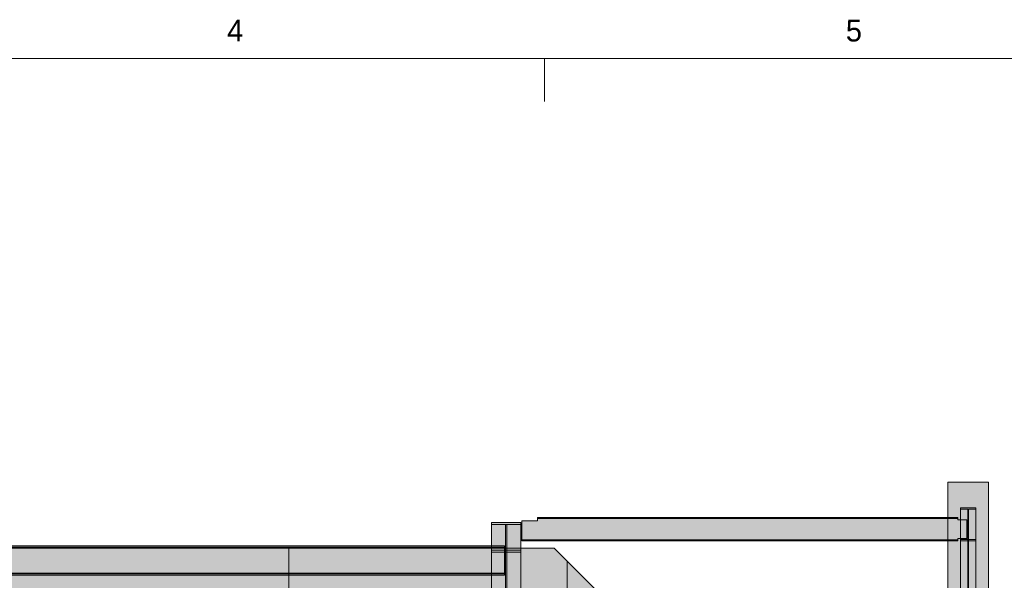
# Model space of a CAD drawing. Header units: millimetres. Extents: x 17 to 413, y 4 to 292.
# Tile 184 of 189: x 134 to 191, y 260 to 292. Entities that reach past the tile are written whole.
import ezdxf
from ezdxf.enums import TextEntityAlignment as Align

# ---------------------------------------------------------------- set-up
doc = ezdxf.new("R2010")
doc.units = ezdxf.units.MM
doc.linetypes.add('DASHED', pattern=[1.524, 1.27, -0.254])
for name, color, linetype in [('FILL-C_95A8CE', 7, 'Continuous'), ('FILL-C_9CB0D8', 7, 'Continuous'), ('FILL-C_9EB2DB', 7, 'Continuous'), ('FILL-EPS', 7, 'Continuous'), ('LINE-C_2E8C94', 7, 'Continuous'), ('LINE-C_337880', 7, 'Continuous'), ('LINE-INK', 7, 'Continuous'), ('LINE-STEEL', 7, 'Continuous'), ('LINE-STEEL-DASH', 7, 'DASHED'), ('TEXT-STEEL_GREY', 7, 'Continuous')]:
    doc.layers.add(name, color=color, linetype=linetype)

msp = doc.modelspace()

# ---------------------------------------------------------------- hatches: boundary and pattern name
at = {"layer": 'FILL-C_95A8CE', "true_color": 0x95a8ce}
h = msp.add_hatch(color=253, dxfattribs=at)
h.dxf.hatch_style = 1
h.paths.add_polyline_path([(188.79, 263.765), (189.678, 263.765), (189.678, 243.721), (188.79, 243.721)])
h = msp.add_hatch(color=253, dxfattribs=at)
h.dxf.hatch_style = 1
h.paths.add_polyline_path([(188.79, 263.765), (189.678, 263.765), (189.678, 241.348), (188.79, 241.348)])
h = msp.add_hatch(color=253, dxfattribs=at)
h.dxf.hatch_style = 1
h.paths.add_polyline_path([(188.79, 263.692), (189.215, 263.692), (189.215, 243.684), (188.79, 243.684)])
h = msp.add_hatch(color=253, dxfattribs=at)
h.dxf.hatch_style = 1
h.paths.add_polyline_path([(188.79, 241.311), (188.79, 263.692), (189.215, 263.692), (189.215, 241.311)])
h = msp.add_hatch(color=253, dxfattribs=at)
h.dxf.hatch_style = 1
h.paths.add_polyline_path([(189.253, 263.692), (189.678, 263.692), (189.678, 243.684), (189.253, 243.684)])
h = msp.add_hatch(color=253, dxfattribs=at)
h.dxf.hatch_style = 1
h.paths.add_polyline_path([(189.253, 241.311), (189.253, 263.692), (189.678, 263.692), (189.678, 241.311)])
h = msp.add_hatch(color=253, dxfattribs=at)
h.dxf.hatch_style = 1
h.paths.add_polyline_path([(161.4, 262.918), (163.109, 262.918), (163.109, 240.896), (161.4, 240.896)])
h = msp.add_hatch(color=253, dxfattribs=at)
h.dxf.hatch_style = 1
h.paths.add_polyline_path([(161.4, 240.896), (161.4, 262.918), (163.109, 262.918), (163.109, 240.896)])
h = msp.add_hatch(color=253, dxfattribs=at)
h.dxf.hatch_style = 1
h.paths.add_polyline_path([(161.4, 240.815), (161.4, 262.802), (162.22, 262.802), (162.22, 240.815)])
h = msp.add_hatch(color=253, dxfattribs=at)
h.dxf.hatch_style = 1
h.paths.add_polyline_path([(161.4, 262.802), (162.22, 262.802), (162.22, 240.815), (161.4, 240.815)])
h = msp.add_hatch(color=253, dxfattribs=at)
h.dxf.hatch_style = 1
h.paths.add_polyline_path([(162.289, 240.815), (162.289, 262.802), (163.109, 262.802), (163.109, 240.815)])
h = msp.add_hatch(color=253, dxfattribs=at)
h.dxf.hatch_style = 1
h.paths.add_polyline_path([(162.289, 262.802), (163.109, 262.802), (163.109, 240.815), (162.289, 240.815)])
h = msp.add_hatch(color=253, dxfattribs=at)
h.dxf.hatch_style = 1
h.paths.add_polyline_path([(188.79, 242.8), (188.79, 261.923), (189.215, 261.923), (189.215, 242.8)])
h = msp.add_hatch(color=253, dxfattribs=at)
h.dxf.hatch_style = 1
h.paths.add_polyline_path([(188.79, 240.426), (188.79, 261.923), (189.215, 261.923), (189.215, 240.426)])
h = msp.add_hatch(color=253, dxfattribs=at)
h.dxf.hatch_style = 1
h.paths.add_polyline_path([(188.79, 242.763), (188.79, 261.85), (189.678, 261.85), (189.678, 242.763)])
h = msp.add_hatch(color=253, dxfattribs=at)
h.dxf.hatch_style = 1
h.paths.add_polyline_path([(188.79, 240.39), (188.79, 261.85), (189.678, 261.85), (189.678, 240.39)])
h = msp.add_hatch(color=253, dxfattribs=at)
h.dxf.hatch_style = 1
h.paths.add_polyline_path([(189.253, 242.8), (189.253, 261.923), (189.678, 261.923), (189.678, 242.8)])
h = msp.add_hatch(color=253, dxfattribs=at)
h.dxf.hatch_style = 1
h.paths.add_polyline_path([(189.253, 240.426), (189.253, 261.923), (189.678, 261.923), (189.678, 240.426)])
h = msp.add_hatch(color=253, dxfattribs=at)
h.dxf.hatch_style = 1
h.paths.add_polyline_path([(161.4, 261.298), (162.22, 261.298), (162.22, 239.751), (161.4, 239.751)])
h = msp.add_hatch(color=253, dxfattribs=at)
h.dxf.hatch_style = 1
h.paths.add_polyline_path([(161.4, 239.751), (161.4, 261.298), (162.22, 261.298), (162.22, 239.751)])
h = msp.add_hatch(color=253, dxfattribs=at)
h.dxf.hatch_style = 1
h.paths.add_polyline_path([(161.4, 239.669), (161.4, 261.182), (163.109, 261.182), (163.109, 239.669)])
h = msp.add_hatch(color=253, dxfattribs=at)
h.dxf.hatch_style = 1
h.paths.add_polyline_path([(161.4, 261.182), (163.109, 261.182), (163.109, 239.669), (161.4, 239.669)])
h = msp.add_hatch(color=253, dxfattribs=at)
h.dxf.hatch_style = 1
h.paths.add_polyline_path([(162.289, 261.298), (163.109, 261.298), (163.109, 239.751), (162.289, 239.751)])
h = msp.add_hatch(color=253, dxfattribs=at)
h.dxf.hatch_style = 1
h.paths.add_polyline_path([(162.289, 239.751), (162.289, 261.298), (163.109, 261.298), (163.109, 239.751)])
at = {"layer": 'FILL-C_9CB0D8', "true_color": 0x9cb0d8}
h = msp.add_hatch(color=9, dxfattribs=at)
h.dxf.hatch_style = 1
h.paths.add_polyline_path([(161.4, 261.182), (161.4, 261.298), (162.22, 261.298), (162.22, 262.802), (161.4, 262.802), (161.4, 262.918), (163.109, 262.918), (163.119, 262.919), (163.119, 262.919), (163.119, 262.918), (163.109, 262.918), (163.109, 262.802), (162.289, 262.802), (162.289, 261.298), (163.109, 261.298), (163.109, 261.182), (163.119, 261.182), (163.119, 261.181), (163.119, 261.181), (163.109, 261.182)])
h = msp.add_hatch(color=9, dxfattribs=at)
h.dxf.hatch_style = 1
h.paths.add_polyline_path([(161.4, 262.918), (163.109, 262.918), (163.109, 262.802), (162.22, 262.802), (161.4, 262.802)])
h = msp.add_hatch(color=9, dxfattribs=at)
h.dxf.hatch_style = 1
h.paths.add_polyline_path([(162.22, 261.298), (162.22, 262.802), (162.289, 262.802), (162.289, 261.298)])
h = msp.add_hatch(color=9, dxfattribs=at)
h.dxf.hatch_style = 1
h.paths.add_polyline_path([(163.109, 262.918), (163.119, 262.919), (163.119, 262.919), (163.119, 262.919), (163.119, 262.918)])
h = msp.add_hatch(color=9, dxfattribs=at)
h.dxf.hatch_style = 1
h.paths.add_polyline_path([(161.4, 261.182), (161.4, 261.298), (162.22, 261.298), (163.109, 261.298), (163.109, 261.182)])
h = msp.add_hatch(color=9, dxfattribs=at)
h.dxf.hatch_style = 1
h.paths.add_polyline_path([(163.109, 261.182), (163.119, 261.182), (163.119, 261.181), (163.119, 261.181), (163.119, 261.181)])
at = {"layer": 'FILL-C_9EB2DB', "true_color": 0x9eb2db}
h = msp.add_hatch(color=9, dxfattribs=at)
h.dxf.hatch_style = 1
h.paths.add_polyline_path([(188.79, 261.85), (188.79, 261.923), (189.215, 261.923), (189.215, 263.692), (188.79, 263.692), (188.79, 263.765), (189.678, 263.765), (189.678, 263.692), (189.253, 263.692), (189.253, 261.923), (189.678, 261.923), (189.678, 261.85)])
h = msp.add_hatch(color=9, dxfattribs=at)
h.dxf.hatch_style = 1
h.paths.add_polyline_path([(189.678, 263.765), (189.689, 263.767), (189.689, 263.767), (189.689, 263.766)])
h = msp.add_hatch(color=9, dxfattribs=at)
h.dxf.hatch_style = 1
h.paths.add_polyline_path([(161.4, 261.182), (161.4, 261.298), (162.22, 261.298), (162.22, 262.802), (161.4, 262.802), (161.4, 262.918), (163.109, 262.918), (163.109, 262.802), (162.289, 262.802), (162.289, 261.298), (163.109, 261.298), (163.109, 261.182)])
h = msp.add_hatch(color=9, dxfattribs=at)
h.dxf.hatch_style = 1
h.paths.add_polyline_path([(161.4, 262.918), (163.109, 262.918), (163.109, 262.802), (162.289, 262.802), (162.289, 261.298), (163.109, 261.298), (163.109, 261.182), (161.4, 261.182), (161.4, 261.298), (162.22, 261.298), (162.22, 262.802), (161.4, 262.802)])
h = msp.add_hatch(color=9, dxfattribs=at)
h.dxf.hatch_style = 1
h.paths.add_polyline_path([(161.4, 261.182), (161.4, 261.298), (162.22, 261.298), (162.22, 262.802), (161.4, 262.802), (161.4, 262.918), (163.109, 262.918), (163.109, 262.802), (162.289, 262.802), (162.289, 261.298), (163.109, 261.298), (163.109, 261.182)])
h = msp.add_hatch(color=9, dxfattribs=at)
h.dxf.hatch_style = 1
h.paths.add_polyline_path([(161.4, 262.918), (163.109, 262.918), (163.109, 262.802), (162.289, 262.802), (162.289, 261.298), (163.109, 261.298), (163.109, 261.182), (161.4, 261.182), (161.4, 261.298), (162.22, 261.298), (162.22, 262.802), (161.4, 262.802)])
h = msp.add_hatch(color=9, dxfattribs=at)
h.dxf.hatch_style = 1
h.paths.add_polyline_path([(163.109, 262.918), (163.119, 262.919), (163.119, 262.919), (163.119, 262.919), (163.119, 262.918)])
h = msp.add_hatch(color=9, dxfattribs=at)
h.dxf.hatch_style = 1
h.paths.add_polyline_path([(163.109, 262.918), (163.119, 262.919), (163.119, 262.919)])
h = msp.add_hatch(color=9, dxfattribs=at)
h.dxf.hatch_style = 1
h.paths.add_polyline_path([(163.109, 262.918), (163.119, 262.919), (163.119, 262.919), (163.119, 262.919), (163.119, 262.918)])
h = msp.add_hatch(color=9, dxfattribs=at)
h.dxf.hatch_style = 1
h.paths.add_polyline_path([(163.109, 262.918), (163.119, 262.919), (163.119, 262.919)])
h = msp.add_hatch(color=9, dxfattribs=at)
h.dxf.hatch_style = 1
h.paths.add_polyline_path([(163.175, 263.011), (164.095, 263.011), (164.095, 263.152), (188.621, 263.152), (188.621, 263.071), (189.148, 263.071), (189.148, 261.983), (188.621, 261.983), (188.621, 261.902), (164.095, 261.902), (163.175, 261.902)])
h = msp.add_hatch(color=9, dxfattribs=at)
h.dxf.hatch_style = 1
h.paths.add_polyline_path([(163.175, 261.902), (163.175, 263.011), (164.095, 263.011), (164.095, 263.152), (188.621, 263.152), (188.621, 263.071), (189.148, 263.071), (189.148, 261.983), (188.621, 261.983), (188.621, 261.902), (164.095, 261.902)])
h = msp.add_hatch(color=9, dxfattribs=at)
h.dxf.hatch_style = 1
h.paths.add_polyline_path([(164.095, 263.204), (188.621, 263.204), (188.621, 263.152), (164.095, 263.152)])
h = msp.add_hatch(color=9, dxfattribs=at)
h.dxf.hatch_style = 1
h.paths.add_polyline_path([(164.095, 263.152), (164.095, 263.204), (188.621, 263.204), (188.621, 263.152)])
h = msp.add_hatch(color=9, dxfattribs=at)
h.dxf.hatch_style = 1
h.paths.add_polyline_path([(163.175, 261.902), (164.095, 261.902), (188.621, 261.902), (188.621, 261.85), (164.095, 261.85), (163.175, 261.85)])
h = msp.add_hatch(color=9, dxfattribs=at)
h.dxf.hatch_style = 1
h.paths.add_polyline_path([(163.175, 261.85), (163.175, 261.902), (164.095, 261.902), (188.621, 261.902), (188.621, 261.85), (164.095, 261.85)])
h = msp.add_hatch(color=9, dxfattribs=at)
h.dxf.hatch_style = 1
h.paths.add_polyline_path([(189.678, 261.85), (189.689, 261.849), (189.689, 261.848), (189.689, 261.848)])
h = msp.add_hatch(color=9, dxfattribs=at)
h.dxf.hatch_style = 1
h.paths.add_polyline_path([(131.522, 261.551), (162.154, 261.551), (162.154, 261.456), (131.522, 261.456)])
h = msp.add_hatch(color=9, dxfattribs=at)
h.dxf.hatch_style = 1
h.paths.add_polyline_path([(131.522, 261.456), (131.522, 261.551), (162.154, 261.551), (162.154, 261.456)])
h = msp.add_hatch(color=9, dxfattribs=at)
h.dxf.hatch_style = 1
h.paths.add_polyline_path([(131.522, 261.541), (162.154, 261.541), (162.154, 261.446), (131.522, 261.446)])
h = msp.add_hatch(color=9, dxfattribs=at)
h.dxf.hatch_style = 1
h.paths.add_polyline_path([(131.522, 261.446), (131.522, 261.541), (162.154, 261.541), (162.154, 261.446)])
h = msp.add_hatch(color=9, dxfattribs=at)
h.dxf.hatch_style = 1
h.paths.add_polyline_path([(131.522, 261.456), (162.154, 261.456), (162.154, 259.952), (131.522, 259.952)])
h = msp.add_hatch(color=9, dxfattribs=at)
h.dxf.hatch_style = 1
h.paths.add_polyline_path([(131.522, 259.952), (131.522, 261.456), (162.154, 261.456), (162.154, 259.952)])
h = msp.add_hatch(color=9, dxfattribs=at)
h.dxf.hatch_style = 1
h.paths.add_polyline_path([(131.522, 261.446), (162.154, 261.446), (162.154, 259.942), (131.522, 259.942)])
h = msp.add_hatch(color=9, dxfattribs=at)
h.dxf.hatch_style = 1
h.paths.add_polyline_path([(131.522, 259.942), (131.522, 261.446), (162.154, 261.446), (162.154, 259.942)])
h = msp.add_hatch(color=9, dxfattribs=at)
h.dxf.hatch_style = 1
h.paths.add_polyline_path([(163.109, 261.182), (163.119, 261.181), (163.119, 261.181)])
h = msp.add_hatch(color=9, dxfattribs=at)
h.dxf.hatch_style = 1
h.paths.add_polyline_path([(163.109, 261.182), (163.119, 261.182), (163.119, 261.181), (163.119, 261.181), (163.119, 261.181)])
h = msp.add_hatch(color=9, dxfattribs=at)
h.dxf.hatch_style = 1
h.paths.add_polyline_path([(163.109, 261.182), (163.119, 261.181), (163.119, 261.181)])
h = msp.add_hatch(color=9, dxfattribs=at)
h.dxf.hatch_style = 1
h.paths.add_polyline_path([(163.109, 261.182), (163.119, 261.182), (163.119, 261.181), (163.119, 261.181), (163.119, 261.181)])
h = msp.add_hatch(color=9, dxfattribs=at)
h.dxf.hatch_style = 1
h.paths.add_polyline_path([(131.522, 259.952), (162.154, 259.952), (162.154, 259.857), (131.522, 259.857)])
h = msp.add_hatch(color=9, dxfattribs=at)
h.dxf.hatch_style = 1
h.paths.add_polyline_path([(131.522, 259.857), (131.522, 259.952), (162.154, 259.952), (162.154, 259.857)])
h = msp.add_hatch(color=9, dxfattribs=at)
h.dxf.hatch_style = 1
h.paths.add_polyline_path([(131.522, 259.942), (162.154, 259.942), (162.154, 259.847), (131.522, 259.847)])
h = msp.add_hatch(color=9, dxfattribs=at)
h.dxf.hatch_style = 1
h.paths.add_polyline_path([(131.522, 259.847), (131.522, 259.942), (162.154, 259.942), (162.154, 259.847)])
at = {"layer": 'FILL-EPS', "true_color": 0xc0f0f0}
h = msp.add_hatch(color=254, dxfattribs=at)
h.dxf.hatch_style = 1
h.paths.add_polyline_path([(188.048, 245.478), (188.048, 265.273), (190.418, 265.273), (190.418, 245.478)])
h = msp.add_hatch(color=254, dxfattribs=at)
h.dxf.hatch_style = 1
h.paths.add_polyline_path([(188.048, 265.273), (190.418, 265.273), (190.418, 245.478), (188.048, 245.478)])
at = {"layer": 'FILL-EPS', "true_color": 0xccffff}
h = msp.add_hatch(color=7, dxfattribs=at)
h.dxf.hatch_style = 1
h.paths.add_polyline_path([(129.268, 261.418), (165.061, 261.418), (182.08, 244.398), (182.08, 222.238), (148.161, 222.238), (148.161, 238.741), (141.791, 238.741), (141.791, 222.238), (129.268, 222.238)])
h.paths.add_polyline_path([(137.931, 243.238), (144.301, 243.238), (144.301, 259.241), (137.931, 259.241)], flags=0)
h = msp.add_hatch(color=7, dxfattribs=at)
h.dxf.hatch_style = 1
h.paths.add_polyline_path([(129.268, 261.418), (165.061, 261.418), (182.08, 244.398), (182.08, 222.238), (148.161, 222.238), (148.161, 238.741), (141.791, 238.741), (141.791, 222.238), (129.268, 222.238)])
h.paths.add_polyline_path([(144.301, 259.241), (137.931, 259.241), (137.931, 243.238), (144.301, 243.238)], flags=0)
h = msp.add_hatch(color=7, dxfattribs=at)
h.dxf.hatch_style = 1
h.paths.add_polyline_path([(129.268, 261.418), (165.061, 261.418), (182.08, 244.398), (182.08, 222.238), (148.164, 222.238), (148.164, 238.741), (141.794, 238.741), (141.794, 222.238), (129.268, 222.238)])
h.paths.add_polyline_path([(137.934, 243.238), (144.304, 243.238), (144.304, 259.241), (137.934, 259.241)], flags=0)
h = msp.add_hatch(color=7, dxfattribs=at)
h.dxf.hatch_style = 1
h.paths.add_polyline_path([(129.268, 261.418), (165.061, 261.418), (182.08, 244.398), (182.08, 222.238), (148.164, 222.238), (148.164, 238.741), (141.794, 238.741), (141.794, 222.238), (129.268, 222.238)])
h.paths.add_polyline_path([(144.304, 259.241), (137.934, 259.241), (137.934, 243.238), (144.304, 243.238)], flags=0)

# ---------------------------------------------------------------- linework, layer by layer
at = {"layer": 'LINE-C_2E8C94', "lineweight": 5}
for points in [[(188.048, 245.478), (188.048, 245.478), (188.048, 265.273), (190.418, 265.273), (190.418, 265.273), (190.418, 265.273), (190.418, 265.273), (190.418, 245.478)], [(188.048, 265.273), (190.418, 265.273), (190.418, 245.478), (190.418, 245.478), (188.048, 245.478), (188.048, 265.273)], [(129.268, 261.418), (165.061, 261.418), (182.08, 244.398), (182.08, 222.238), (148.161, 222.238), (148.161, 238.741), (141.791, 238.741), (141.791, 222.238), (129.268, 222.238)], [(129.268, 261.418), (165.061, 261.418), (182.08, 244.398), (182.08, 222.238), (148.161, 222.238), (148.161, 238.741), (141.791, 238.741), (141.791, 222.238), (129.268, 222.238)], [(129.268, 261.418), (165.061, 261.418), (182.08, 244.398), (182.08, 222.238), (148.164, 222.238), (148.164, 238.741), (141.794, 238.741), (141.794, 222.238), (129.268, 222.238)], [(129.268, 261.418), (165.061, 261.418), (182.08, 244.398), (182.08, 222.238), (148.164, 222.238), (148.164, 238.741), (141.794, 238.741), (141.794, 222.238), (129.268, 222.238)]]:
    msp.add_lwpolyline(points, close=True, dxfattribs=at)
at = {"layer": 'LINE-C_337880', "lineweight": 5}
for p, q in [((149.568, 258.814), (149.568, 261.411)), ((149.568, 258.814), (149.568, 261.411)), ((149.568, 258.814), (149.568, 261.411)), ((149.568, 258.814), (149.568, 261.411)), ((149.568, 258.814), (149.568, 261.411)), ((149.568, 258.814), (149.568, 261.411)), ((165.824, 258.814), (165.824, 260.645)), ((165.824, 258.814), (165.824, 260.645)), ((165.824, 258.814), (165.824, 260.645)), ((165.824, 258.814), (165.824, 260.645)), ((165.824, 258.814), (165.824, 260.645)), ((165.824, 258.814), (165.824, 260.645))]:
    msp.add_line(p, q, dxfattribs=at)
at = {"layer": 'LINE-INK', "lineweight": 5}
msp.add_line((164.5, 290), (164.5, 287.5), dxfattribs=at)
msp.add_lwpolyline([(20, 7), (413, 7), (413, 290), (20, 290)], close=True, dxfattribs=at)
at = {"layer": 'LINE-STEEL', "lineweight": 5}
for points in [[(188.79, 263.765), (189.678, 263.765), (189.678, 243.721), (188.79, 243.721)], [(188.79, 261.85), (188.79, 261.923), (189.215, 261.923), (189.215, 263.692), (188.79, 263.692), (188.79, 263.765), (188.79, 263.765), (189.678, 263.765), (189.678, 263.765), (189.678, 263.765), (189.678, 263.765), (189.678, 263.692), (189.253, 263.692), (189.253, 261.923), (189.678, 261.923), (189.678, 261.85), (189.678, 261.85), (189.678, 261.85), (188.79, 261.85)], [(188.79, 263.765), (189.678, 263.765), (189.678, 241.348), (188.79, 241.348)], [(188.79, 263.692), (189.215, 263.692), (189.215, 243.684), (189.215, 243.684), (188.79, 243.684), (188.79, 263.692)], [(188.79, 241.311), (188.79, 263.692), (189.215, 263.692), (189.215, 241.311)], [(189.253, 263.692), (189.678, 263.692), (189.678, 243.684), (189.678, 243.684), (189.253, 243.684), (189.253, 263.692)], [(189.253, 241.311), (189.253, 263.692), (189.678, 263.692), (189.678, 241.311)], [(189.678, 263.765), (189.689, 263.767), (189.689, 263.767), (189.689, 263.766)], [(161.4, 261.182), (161.4, 261.298), (161.4, 261.298), (162.22, 261.298), (162.22, 262.802), (161.4, 262.802), (161.4, 262.802), (161.4, 262.918), (161.4, 262.918), (163.109, 262.918), (163.109, 262.918), (163.119, 262.919), (163.119, 262.919), (163.119, 262.918), (163.109, 262.918), (163.109, 262.802), (162.289, 262.802), (162.289, 261.298), (163.109, 261.298), (163.109, 261.182), (163.119, 261.182), (163.119, 261.181), (163.119, 261.181), (163.109, 261.182), (163.109, 261.182), (161.4, 261.182)], [(161.4, 262.918), (161.4, 262.918), (161.4, 262.918), (163.109, 262.918), (163.109, 240.896), (163.109, 240.896), (163.109, 240.896), (163.109, 240.896), (161.4, 240.896), (161.4, 262.918)], [(161.4, 261.182), (161.4, 261.298), (162.22, 261.298), (162.22, 262.802), (161.4, 262.802), (161.4, 262.918), (163.109, 262.918), (163.109, 262.802), (162.289, 262.802), (162.289, 261.298), (163.109, 261.298), (163.109, 261.182)], [(161.4, 262.918), (163.109, 262.918), (163.109, 262.802), (162.289, 262.802), (162.289, 261.298), (163.109, 261.298), (163.109, 261.182), (161.4, 261.182), (161.4, 261.298), (162.22, 261.298), (162.22, 262.802), (161.4, 262.802)], [(161.4, 261.182), (161.4, 261.298), (162.22, 261.298), (162.22, 262.802), (161.4, 262.802), (161.4, 262.918), (163.109, 262.918), (163.109, 262.802), (162.289, 262.802), (162.289, 261.298), (163.109, 261.298), (163.109, 261.182)], [(161.4, 262.918), (163.109, 262.918), (163.109, 262.802), (162.289, 262.802), (162.289, 261.298), (163.109, 261.298), (163.109, 261.182), (161.4, 261.182), (161.4, 261.298), (162.22, 261.298), (162.22, 262.802), (161.4, 262.802)], [(161.4, 262.918), (163.109, 262.918), (163.109, 262.802), (162.22, 262.802), (161.4, 262.802)], [(161.4, 240.896), (161.4, 240.896), (161.4, 240.896), (161.4, 262.918), (163.109, 262.918), (163.109, 262.918), (163.109, 262.918), (163.109, 262.918), (163.109, 240.896), (161.4, 240.896)], [(161.4, 240.815), (161.4, 240.815), (161.4, 262.802), (162.22, 262.802), (162.22, 262.802), (162.22, 240.815)], [(161.4, 262.802), (162.22, 262.802), (162.22, 240.815), (162.22, 240.815), (161.4, 240.815), (161.4, 262.802)], [(162.22, 261.298), (162.22, 261.298), (162.22, 261.298), (162.22, 262.802), (162.22, 262.802), (162.22, 262.802), (162.22, 262.802), (162.289, 262.802), (162.289, 262.802), (162.289, 262.802), (162.289, 262.802), (162.289, 261.298), (162.289, 261.298), (162.289, 261.298), (162.289, 261.298), (162.22, 261.298)], [(162.289, 240.815), (162.289, 240.815), (162.289, 262.802), (163.109, 262.802), (163.109, 262.802), (163.109, 240.815)], [(162.289, 262.802), (163.109, 262.802), (163.109, 240.815), (163.109, 240.815), (162.289, 240.815), (162.289, 262.802)], [(163.109, 262.918), (163.119, 262.919), (163.119, 262.919), (163.119, 262.919), (163.119, 262.918)], [(163.109, 262.918), (163.119, 262.919), (163.119, 262.919)], [(163.109, 262.918), (163.119, 262.919), (163.119, 262.919), (163.119, 262.919), (163.119, 262.918)], [(163.109, 262.918), (163.119, 262.919), (163.119, 262.919)], [(163.109, 262.918), (163.119, 262.919), (163.119, 262.919), (163.119, 262.919), (163.119, 262.918)], [(163.175, 263.011), (164.095, 263.011), (164.095, 263.152), (188.621, 263.152), (188.621, 263.071), (189.148, 263.071), (189.148, 261.983), (188.621, 261.983), (188.621, 261.902), (188.621, 261.902), (164.095, 261.902), (163.175, 261.902)], [(163.175, 261.902), (163.175, 263.011), (164.095, 263.011), (164.095, 263.152), (188.621, 263.152), (188.621, 263.152), (188.621, 263.071), (189.148, 263.071), (189.148, 261.983), (188.621, 261.983), (188.621, 261.902), (164.095, 261.902), (164.095, 261.902)], [(164.095, 263.204), (188.621, 263.204), (188.621, 263.152), (164.095, 263.152)], [(164.095, 263.152), (164.095, 263.204), (188.621, 263.204), (188.621, 263.152)], [(163.175, 261.902), (164.095, 261.902), (164.095, 261.902), (188.621, 261.902), (188.621, 261.85), (164.095, 261.85), (163.175, 261.85)], [(163.175, 261.85), (163.175, 261.902), (164.095, 261.902), (188.621, 261.902), (188.621, 261.85), (164.095, 261.85), (164.095, 261.85)], [(188.79, 242.8), (188.79, 261.923), (189.215, 261.923), (189.215, 242.8)], [(188.79, 240.426), (188.79, 240.426), (188.79, 261.923), (189.215, 261.923), (189.215, 261.923), (189.215, 240.426)], [(188.79, 242.763), (188.79, 242.763), (188.79, 261.85), (189.678, 261.85), (189.678, 261.85), (189.678, 242.763)], [(188.79, 240.39), (188.79, 261.85), (189.678, 261.85), (189.678, 240.39)], [(189.253, 242.8), (189.253, 261.923), (189.678, 261.923), (189.678, 242.8)], [(189.253, 240.426), (189.253, 240.426), (189.253, 261.923), (189.678, 261.923), (189.678, 261.923), (189.678, 240.426)], [(189.678, 261.85), (189.689, 261.849), (189.689, 261.848), (189.689, 261.848)], [(131.522, 261.551), (162.154, 261.551), (162.154, 261.456), (131.522, 261.456)], [(131.522, 261.456), (131.522, 261.551), (162.154, 261.551), (162.154, 261.456)], [(131.522, 261.541), (162.154, 261.541), (162.154, 261.446), (131.522, 261.446)], [(131.522, 261.446), (131.522, 261.541), (162.154, 261.541), (162.154, 261.446)], [(131.522, 261.456), (162.154, 261.456), (162.154, 259.952), (131.522, 259.952)], [(131.522, 259.952), (131.522, 261.456), (162.154, 261.456), (162.154, 259.952)], [(131.522, 261.446), (162.154, 261.446), (162.154, 259.942), (131.522, 259.942)], [(131.522, 259.942), (131.522, 261.446), (162.154, 261.446), (162.154, 259.942)], [(161.4, 261.298), (162.22, 261.298), (162.22, 239.751), (162.22, 239.751), (161.4, 239.751), (161.4, 261.298)], [(161.4, 261.182), (161.4, 261.298), (162.22, 261.298), (163.109, 261.298), (163.109, 261.182)], [(161.4, 239.751), (161.4, 239.751), (161.4, 261.298), (162.22, 261.298), (162.22, 261.298), (162.22, 239.751)], [(161.4, 239.669), (161.4, 239.669), (161.4, 239.669), (161.4, 261.182), (163.109, 261.182), (163.109, 261.182), (163.109, 261.182), (163.109, 261.182), (163.109, 239.669), (161.4, 239.669)], [(161.4, 261.182), (161.4, 261.182), (161.4, 261.182), (161.4, 261.182), (163.109, 261.182), (163.109, 239.669), (163.109, 239.669), (163.109, 239.669), (163.109, 239.669), (161.4, 239.669)], [(162.289, 261.298), (163.109, 261.298), (163.109, 239.751), (163.109, 239.751), (162.289, 239.751), (162.289, 261.298)], [(162.289, 239.751), (162.289, 239.751), (162.289, 261.298), (163.109, 261.298), (163.109, 261.298), (163.109, 239.751)], [(163.109, 261.182), (163.119, 261.181), (163.119, 261.181)], [(163.109, 261.182), (163.119, 261.182), (163.119, 261.181), (163.119, 261.181), (163.119, 261.181)], [(163.109, 261.182), (163.119, 261.181), (163.119, 261.181)], [(163.109, 261.182), (163.119, 261.182), (163.119, 261.181), (163.119, 261.181), (163.119, 261.181)], [(163.109, 261.182), (163.119, 261.182), (163.119, 261.181), (163.119, 261.181), (163.119, 261.181)], [(131.522, 259.952), (162.154, 259.952), (162.154, 259.857), (131.522, 259.857)], [(131.522, 259.857), (131.522, 259.952), (162.154, 259.952), (162.154, 259.857)], [(131.522, 259.942), (162.154, 259.942), (162.154, 259.847), (131.522, 259.847)], [(131.522, 259.847), (131.522, 259.942), (162.154, 259.942), (162.154, 259.847)]]:
    msp.add_lwpolyline(points, close=True, dxfattribs=at)
at = {"layer": 'LINE-STEEL-DASH', "lineweight": 5}
for points in [[(188.79, 243.721), (188.79, 261.85), (188.79, 261.923), (188.79, 261.983), (188.621, 261.983), (188.621, 261.902), (188.621, 261.85), (164.095, 261.85), (164.095, 261.85), (163.175, 261.85), (163.175, 261.902), (163.175, 263.011), (164.095, 263.011), (164.095, 263.152), (164.095, 263.204), (188.621, 263.204), (188.621, 263.152), (188.621, 263.071), (188.79, 263.071), (188.79, 263.692), (188.79, 263.692), (188.79, 263.765), (188.79, 263.765), (189.678, 263.765), (189.678, 263.765), (189.678, 263.765), (189.678, 263.765), (189.678, 263.692), (189.678, 261.923), (189.678, 261.923), (189.678, 261.85), (189.678, 261.85), (189.678, 261.85), (189.678, 243.721)], [(132.275, 261.551), (161.4, 261.551), (161.4, 262.802), (161.4, 262.802), (161.4, 262.918), (161.4, 262.918), (161.4, 262.918), (161.4, 262.918), (161.4, 262.918), (163.109, 262.918), (163.109, 262.918), (163.109, 262.918), (163.109, 262.918), (163.109, 262.918), (163.109, 262.918), (163.119, 262.919), (163.119, 262.919), (163.119, 262.919), (163.119, 262.919), (163.119, 262.919), (163.119, 262.919), (163.119, 262.918), (163.109, 262.918), (163.109, 262.918), (163.109, 262.802), (163.109, 262.802), (163.109, 261.298), (163.109, 261.298), (163.109, 261.182), (163.109, 261.182), (163.109, 261.182), (163.109, 240.896)], [(161.4, 240.896), (161.4, 259.847), (132.275, 259.847)]]:
    msp.add_lwpolyline(points, dxfattribs=at)
for points in [[(189.689, 263.767), (189.689, 263.767), (189.689, 263.766), (189.678, 263.765)], [(189.689, 261.848), (189.689, 261.848), (189.678, 261.85), (189.689, 261.849)], [(163.119, 261.181), (163.119, 261.181), (163.119, 261.181), (163.119, 261.181), (163.119, 261.181), (163.109, 261.182), (163.109, 261.182), (163.109, 261.182), (163.119, 261.182), (163.119, 261.181)]]:
    msp.add_lwpolyline(points, close=True, dxfattribs=at)

# ---------------------------------------------------------------- texts
at = {"layer": 'TEXT-STEEL_GREY'}
for s, p in [('4', (146.438, 291)), ('5', (182.562, 291))]:
    msp.add_text(s, height=1.27, dxfattribs=at).set_placement(p, align=Align.CENTER)

doc.saveas('drawing.dxf')
